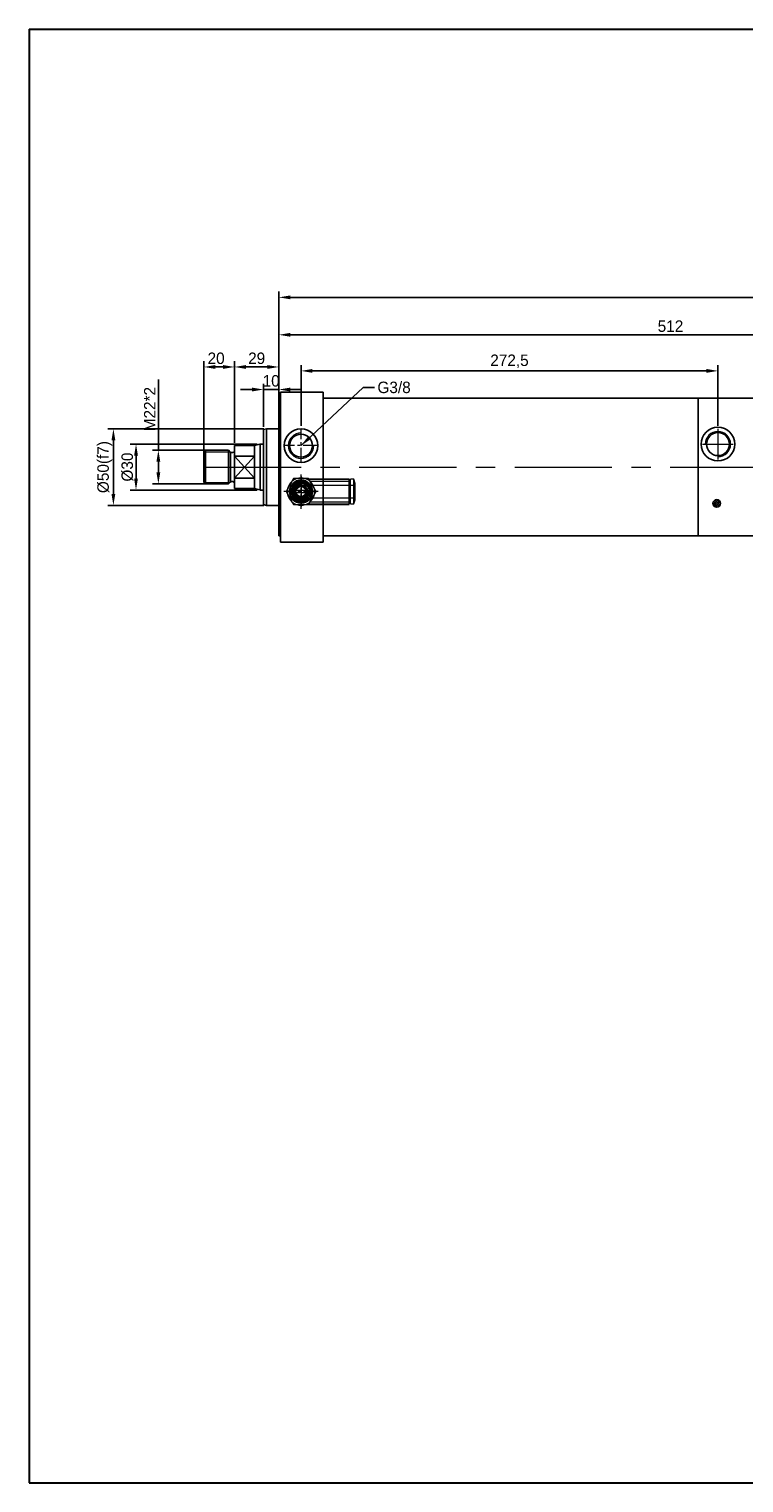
# Model space of a CAD drawing. Header units: millimetres. Extents: x 572 to 1972, y 4590 to 5549.
# Tile 1 of 2: x 572 to 1039, y 4599 to 5549. Entities that reach past the tile are written whole.
import ezdxf

# ---------------------------------------------------------------- set-up
doc = ezdxf.new("R2010")
doc.units = ezdxf.units.MM
doc.header["$MEASUREMENT"] = 0
doc.linetypes.add('CENTER', pattern=[50.8, 31.75, -6.35, 6.35, -6.35])
doc.layers.get('Defpoints').update_dxf_attribs({"lineweight": 25})
for name, color, linetype, lineweight in [('图层1', 7, 'Continuous', 25), ('图层2', 3, 'CENTER', 13), ('图层3', 2, 'Continuous', 13), ('图层4', 1, 'Continuous', 30), ('图层7', 4, 'Continuous', 13)]:
    doc.layers.add(name, color=color, linetype=linetype, lineweight=lineweight)
doc.dimstyles.new('ISO-25', dxfattribs={"dimscale": 2, "dimtxt": 2.5, "dimasz": 2.5, "dimexe": 1.25, "dimexo": 0.625, "dimtad": 1, "dimtxsty": 'Standard', "dimcen": 2.5, "dimadec": 0, "dimazin": 0, "dimtfac": 1, "dimtmove": 0, "dimatfit": 3, "dimfxl": 0, "dimarcsym": 0})

# ---------------------------------------------------------------- blocks, each defined once
blk = doc.blocks.new('*D77')
at = {"layer": 'Defpoints', "color": 0, "transparency": 16777216}
for p in [(1700.41, 5373.41), (1700.41, 5330), (735.41, 5307.5)]:
    blk.add_point(p, dxfattribs=at)
at = {"layer": '图层3', "color": 0, "lineweight": -2, "transparency": 16777216}
for p, q in [((735.41, 5309.37), (735.41, 5377.16)), ((1700.41, 5331.87), (1700.41, 5377.16)), ((742.91, 5373.41), (1692.91, 5373.41))]:
    blk.add_line(p, q, dxfattribs=at)
at = {"layer": '图层3', "color": 0, "transparency": 16777216}
for points in [[(742.91, 5374.66), (742.91, 5372.16), (735.41, 5373.41)], [(1692.91, 5372.16), (1692.91, 5374.66), (1700.41, 5373.41)]]:
    blk.add_solid(points, dxfattribs=at)
at = {"layer": '图层3', "color": 0, "transparency": 16777216, "insert": (1217.91, 5379.03), "char_height": 7.5, "attachment_point": 5}
blk.add_mtext('965', dxfattribs=at)
blk = doc.blocks.new('*D78')
at = {"layer": 'Defpoints', "color": 0, "transparency": 16777216}
for p in [(735.41, 5327.92), (735.41, 5287.5), (706.41, 5276.5)]:
    blk.add_point(p, dxfattribs=at)
at = {"layer": '图层3', "color": 0, "lineweight": -2, "transparency": 16777216}
for p, q in [((706.41, 5278.37), (706.41, 5331.67)), ((735.41, 5289.37), (735.41, 5331.67)), ((713.91, 5327.92), (727.91, 5327.92))]:
    blk.add_line(p, q, dxfattribs=at)
at = {"layer": '图层3', "color": 0, "transparency": 16777216}
for points in [[(713.91, 5329.17), (713.91, 5326.67), (706.41, 5327.92)], [(727.91, 5326.67), (727.91, 5329.17), (735.41, 5327.92)]]:
    blk.add_solid(points, dxfattribs=at)
at = {"layer": '图层3', "color": 0, "transparency": 16777216, "insert": (720.91, 5333.55), "char_height": 7.5, "attachment_point": 5}
blk.add_mtext('29', dxfattribs=at)
blk = doc.blocks.new('*D79')
at = {"layer": 'Defpoints', "color": 0, "transparency": 16777216}
for p in [(727.41, 5287.5), (627.28, 5237.5), (727.41, 5237.5)]:
    blk.add_point(p, dxfattribs=at)
at = {"layer": '图层3', "color": 0, "lineweight": -2, "transparency": 16777216}
for p, q in [((725.54, 5287.5), (623.53, 5287.5)), ((627.28, 5280), (627.28, 5245)), ((725.54, 5237.5), (623.53, 5237.5))]:
    blk.add_line(p, q, dxfattribs=at)
at = {"layer": '图层3', "color": 0, "transparency": 16777216}
for points in [[(628.53, 5280), (626.03, 5280), (627.28, 5287.5)], [(626.03, 5245), (628.53, 5245), (627.28, 5237.5)]]:
    blk.add_solid(points, dxfattribs=at)
at = {"layer": '图层3', "color": 0, "transparency": 16777216, "insert": (621.65, 5262.5), "char_height": 7.5, "attachment_point": 5, "rotation": 90}
blk.add_mtext('%%c50(f7)', dxfattribs=at)
blk = doc.blocks.new('*D80')
at = {"layer": 'Defpoints', "color": 0, "transparency": 16777216}
for p in [(694.41, 5273.5), (656.67, 5251.5), (694.41, 5251.5)]:
    blk.add_point(p, dxfattribs=at)
at = {"layer": '图层3', "color": 0, "lineweight": -2, "transparency": 16777216}
for p, q in [((656.67, 5273.5), (656.67, 5319.75)), ((692.54, 5273.5), (652.92, 5273.5)), ((656.67, 5266), (656.67, 5259)), ((692.54, 5251.5), (652.92, 5251.5))]:
    blk.add_line(p, q, dxfattribs=at)
at = {"layer": '图层3', "color": 0, "transparency": 16777216}
for points in [[(657.92, 5266), (655.42, 5266), (656.67, 5273.5)], [(655.42, 5259), (657.92, 5259), (656.67, 5251.5)]]:
    blk.add_solid(points, dxfattribs=at)
at = {"layer": '图层3', "color": 0, "transparency": 16777216, "insert": (651.04, 5300.37), "char_height": 7.5, "attachment_point": 5, "rotation": 90}
blk.add_mtext('M22*2', dxfattribs=at)
blk = doc.blocks.new('*D81')
at = {"layer": 'Defpoints', "color": 0, "transparency": 16777216}
for p in [(706.41, 5327.92), (706.41, 5287.5), (686.41, 5270.5)]:
    blk.add_point(p, dxfattribs=at)
at = {"layer": '图层3', "color": 0, "lineweight": -2, "transparency": 16777216}
for p, q in [((686.41, 5272.37), (686.41, 5331.67)), ((706.41, 5289.37), (706.41, 5331.67)), ((693.91, 5327.92), (698.91, 5327.92))]:
    blk.add_line(p, q, dxfattribs=at)
at = {"layer": '图层3', "color": 0, "transparency": 16777216}
for points in [[(693.91, 5329.17), (693.91, 5326.67), (686.41, 5327.92)], [(698.91, 5326.67), (698.91, 5329.17), (706.41, 5327.92)]]:
    blk.add_solid(points, dxfattribs=at)
at = {"layer": '图层3', "color": 0, "transparency": 16777216, "insert": (694.41, 5333.55), "char_height": 7.5, "attachment_point": 5}
blk.add_mtext('20', dxfattribs=at)
blk = doc.blocks.new('*D82')
at = {"layer": 'Defpoints', "color": 0, "transparency": 16777216}
for p in [(735.41, 5313.18), (725.41, 5286.96), (735.41, 5286.96)]:
    blk.add_point(p, dxfattribs=at)
at = {"layer": '图层3', "color": 0, "lineweight": -2, "transparency": 16777216}
for p, q in [((717.91, 5313.18), (710.41, 5313.18)), ((725.41, 5288.84), (725.41, 5316.93)), ((725.41, 5313.18), (735.41, 5313.18)), ((735.41, 5288.84), (735.41, 5316.93)), ((742.91, 5313.18), (750.41, 5313.18))]:
    blk.add_line(p, q, dxfattribs=at)
at = {"layer": '图层3', "color": 0, "transparency": 16777216}
for points in [[(717.91, 5311.93), (717.91, 5314.43), (725.41, 5313.18)], [(742.91, 5314.43), (742.91, 5311.93), (735.41, 5313.18)]]:
    blk.add_solid(points, dxfattribs=at)
at = {"layer": '图层3', "color": 0, "transparency": 16777216, "insert": (730.41, 5318.81), "char_height": 7.5, "attachment_point": 5}
blk.add_mtext('10', dxfattribs=at)
blk = doc.blocks.new('*D83')
at = {"layer": 'Defpoints', "color": 0, "transparency": 16777216}
for p in [(723.14, 5277.5), (642.06, 5247.5), (723.14, 5247.5)]:
    blk.add_point(p, dxfattribs=at)
at = {"layer": '图层3', "color": 0, "lineweight": -2, "transparency": 16777216}
for p, q in [((721.27, 5277.5), (638.31, 5277.5)), ((642.06, 5270), (642.06, 5255)), ((721.27, 5247.5), (638.31, 5247.5))]:
    blk.add_line(p, q, dxfattribs=at)
at = {"layer": '图层3', "color": 0, "transparency": 16777216}
for points in [[(643.31, 5270), (640.81, 5270), (642.06, 5277.5)], [(640.81, 5255), (643.31, 5255), (642.06, 5247.5)]]:
    blk.add_solid(points, dxfattribs=at)
at = {"layer": '图层3', "color": 0, "transparency": 16777216, "insert": (636.44, 5262.5), "char_height": 7.5, "attachment_point": 5, "rotation": 90}
blk.add_mtext('%%c30', dxfattribs=at)
blk = doc.blocks.new('*D84')
at = {"layer": 'Defpoints', "color": 0, "transparency": 16777216}
for p in [(1022.41, 5325.36), (749.91, 5287.5), (1022.41, 5287.5)]:
    blk.add_point(p, dxfattribs=at)
at = {"layer": '图层3', "color": 0, "lineweight": -2, "transparency": 16777216}
for p, q in [((749.91, 5289.37), (749.91, 5329.11)), ((757.41, 5325.36), (1014.91, 5325.36)), ((1022.41, 5289.37), (1022.41, 5329.11))]:
    blk.add_line(p, q, dxfattribs=at)
at = {"layer": '图层3', "color": 0, "transparency": 16777216}
for points in [[(757.41, 5326.61), (757.41, 5324.11), (749.91, 5325.36)], [(1014.91, 5324.11), (1014.91, 5326.61), (1022.41, 5325.36)]]:
    blk.add_solid(points, dxfattribs=at)
at = {"layer": '图层3', "color": 0, "transparency": 16777216, "insert": (886.16, 5331.61), "char_height": 7.5, "attachment_point": 5}
blk.add_mtext('272,5', dxfattribs=at)
blk = doc.blocks.new('*D85')
at = {"layer": 'Defpoints', "color": 0, "transparency": 16777216}
for p in [(1247.41, 5348.93), (1247.41, 5317.5), (735.41, 5307.5)]:
    blk.add_point(p, dxfattribs=at)
at = {"layer": '图层3', "color": 0, "lineweight": -2, "transparency": 16777216}
for p, q in [((735.41, 5309.37), (735.41, 5352.68)), ((742.91, 5348.93), (1239.91, 5348.93)), ((1247.41, 5319.37), (1247.41, 5352.68))]:
    blk.add_line(p, q, dxfattribs=at)
at = {"layer": '图层3', "color": 0, "transparency": 16777216}
for points in [[(742.91, 5350.18), (742.91, 5347.68), (735.41, 5348.93)], [(1239.91, 5347.68), (1239.91, 5350.18), (1247.41, 5348.93)]]:
    blk.add_solid(points, dxfattribs=at)
at = {"layer": '图层3', "color": 0, "transparency": 16777216, "insert": (991.41, 5354.55), "char_height": 7.5, "attachment_point": 5}
blk.add_mtext('512', dxfattribs=at)

msp = doc.modelspace()

# ---------------------------------------------------------------- hatches: boundary and pattern name
at = {"layer": '图层7'}
h = msp.add_hatch(dxfattribs=at)
h.set_pattern_fill('ANSI37', color=256, scale=8, angle=270, style=0)
h.set_pattern_definition([(315, (463.3286, 6991.3422), (0.7071068, 0.7071068), []), (45, (463.3286, 6991.3422), (-0.7071068, 0.7071068), [])])
h.paths.add_polyline_path([(1021.63, 5236.232, 1), (1021.63, 5241.232, 1)])

# ---------------------------------------------------------------- linework, layer by layer
at = {"layer": '图层1'}
for p, q in [((736.412, 5311.496), (764.412, 5311.496)), ((736.412, 5213.496), (736.412, 5311.496)), ((764.412, 5311.496), (764.412, 5262.496)), ((735.412, 5307.496), (735.412, 5262.496)), ((735.412, 5307.496), (735.412, 5217.496)), ((735.412, 5307.496), (736.412, 5307.496)), ((764.412, 5307.496), (1009.412, 5307.496)), ((1009.412, 5307.496), (1247.412, 5307.496)), ((1009.412, 5307.496), (1009.412, 5217.496)), ((725.412, 5286.96), (727.412, 5287.496)), ((725.412, 5286.96), (725.412, 5262.496)), ((727.412, 5287.496), (727.412, 5237.496)), ((727.412, 5287.496), (735.412, 5287.496)), ((687.412, 5273.496), (686.412, 5272.496)), ((687.412, 5273.496), (702.412, 5273.496)), ((687.412, 5273.496), (687.412, 5251.496)), ((702.412, 5273.496), (702.412, 5251.496)), ((702.412, 5273.496), (703.619, 5272.289)), ((706.412, 5276.496), (706.412, 5248.496)), ((706.412, 5276.496), (719.412, 5276.496)), ((719.412, 5276.496), (722.89, 5277.428)), ((719.412, 5276.496), (719.412, 5248.496)), ((723.144, 5277.479), (723.144, 5247.514)), ((686.412, 5272.496), (686.412, 5252.496)), ((703.912, 5272.086), (703.912, 5252.996)), ((704.326, 5271.996), (705.412, 5271.996)), ((706.412, 5255.285), (719.412, 5269.707)), ((706.412, 5269.707), (719.412, 5255.285)), ((719.412, 5269.707), (706.412, 5269.707)), ((719.412, 5255.285), (706.412, 5255.285)), ((725.412, 5262.496), (725.412, 5238.032)), ((764.412, 5262.496), (764.412, 5213.496)), ((687.412, 5251.496), (686.412, 5252.496)), ((687.412, 5251.496), (702.412, 5251.496)), ((702.412, 5251.496), (703.619, 5252.703)), ((704.326, 5252.996), (705.412, 5252.996)), ((706.412, 5248.496), (719.412, 5248.496)), ((719.412, 5248.496), (722.89, 5247.565)), ((725.412, 5238.032), (727.412, 5237.496)), ((727.412, 5237.496), (735.412, 5237.496)), ((735.412, 5217.496), (736.412, 5217.496)), ((764.412, 5217.496), (1009.412, 5217.496)), ((1009.412, 5217.496), (1247.412, 5217.496)), ((736.412, 5213.496), (764.412, 5213.496))]:
    msp.add_line(p, q, dxfattribs=at)
at = {"layer": '图层1', "ltscale": 5}
for p, q in [((723.407, 5277.496), (725.412, 5277.496)), ((723.407, 5247.496), (725.412, 5247.496))]:
    msp.add_line(p, q, dxfattribs=at)
at = {"layer": '图层1'}
for centre, radius in [((749.912, 5276.496), 11), ((749.912, 5276.496), 7.5), ((1022.412, 5277.496), 11), ((1022.412, 5277.496), 7.5), ((749.912, 5246.496), 7.5), ((749.912, 5246.496), 4.25), ((1021.63, 5238.732), 2.5)]:
    msp.add_circle(centre, radius, dxfattribs=at)
for centre, radius, start, end in [((705.412, 5272.996), 1, 270, 0), ((723.407, 5275.496), 2, 90, 105), ((704.326, 5272.996), 1, 225, 270), ((704.326, 5251.996), 1, 90, 135), ((705.412, 5251.996), 1, 0, 90), ((723.407, 5249.496), 2, 255, 270)]:
    msp.add_arc(centre, radius, start, end, dxfattribs=at)
at = {"layer": '图层2', "ltscale": 0.3}
for p, q in [((749.912, 5265.496), (749.912, 5287.496)), ((760.912, 5276.496), (738.912, 5276.496)), ((749.912, 5235.321), (749.912, 5257.672)), ((761.087, 5246.496), (738.737, 5246.496))]:
    msp.add_line(p, q, dxfattribs=at)
at = {"layer": '图层2'}
for p, q in [((1022.412, 5287.496), (1022.412, 5267.496)), ((1012.412, 5277.496), (1032.412, 5277.496))]:
    msp.add_line(p, q, dxfattribs=at)
at = {"layer": '图层2', "ltscale": 2}
msp.add_line((686.412, 5262.496), (1660.412, 5262.496), dxfattribs=at)
at = {"layer": '图层4'}
for p, q in [((572.153, 5548.707), (1972.153, 5548.707)), ((572.153, 5548.707), (572.153, 4598.707)), ((572.153, 4598.707), (1972.153, 4598.707)), ((1022.153, 4598.707), (1972.153, 4598.707))]:
    msp.add_line(p, q, dxfattribs=at)
at = {"layer": '图层7'}
for p, q in [((686.412, 5272.496), (703.412, 5272.496)), ((745.004, 5254.996), (740.097, 5246.496)), ((754.819, 5254.996), (745.004, 5254.996)), ((749.912, 5256.283), (749.912, 5236.71)), ((753.001, 5254.896), (754.877, 5254.896)), ((753.886, 5254.516), (755.097, 5254.516)), ((759.727, 5246.496), (754.819, 5254.996)), ((754.877, 5254.896), (781.312, 5254.896)), ((755.097, 5254.516), (781.312, 5254.516)), ((781.312, 5238.096), (781.312, 5254.896)), ((782.212, 5238.496), (782.212, 5254.496)), ((784.425, 5254.496), (782.212, 5254.496)), ((784.425, 5238.496), (784.425, 5254.496)), ((785.312, 5251.83), (784.425, 5254.496)), ((686.412, 5252.496), (703.412, 5252.496)), ((740.097, 5246.496), (745.004, 5237.996)), ((744.61, 5247.346), (755.214, 5247.346)), ((755.214, 5245.646), (744.61, 5245.646)), ((749.912, 5249.786), (749.912, 5250.496)), ((785.312, 5250.496), (749.912, 5250.496)), ((754.819, 5237.996), (759.727, 5246.496)), ((755.795, 5253.241), (781.312, 5253.241)), ((755.833, 5253.241), (781.312, 5253.241)), ((782.212, 5251.83), (781.312, 5251.83)), ((785.312, 5241.163), (785.312, 5251.83)), ((745.004, 5237.996), (754.819, 5237.996)), ((749.912, 5242.496), (749.912, 5243.207)), ((749.912, 5242.496), (785.312, 5242.496)), ((753.001, 5238.096), (754.877, 5238.096)), ((753.886, 5238.477), (755.097, 5238.477)), ((754.877, 5238.096), (781.312, 5238.096)), ((755.097, 5238.477), (781.312, 5238.477)), ((755.795, 5239.752), (781.312, 5239.752)), ((755.833, 5239.752), (781.312, 5239.752)), ((781.312, 5241.163), (782.212, 5241.163)), ((782.212, 5238.496), (784.425, 5238.496)), ((784.425, 5238.496), (785.312, 5241.163))]:
    msp.add_line(p, q, dxfattribs=at)
for radius in [7.16, 6.579, 5.96, 5.37, 3.58, 3.289]:
    msp.add_circle((749.912, 5246.496), radius, dxfattribs=at)
for centre, radius, start, end in [((749.912, 5276.496), 8.3, 90, 0), ((1022.412, 5277.496), 8.302, 270, 180), ((749.912, 5246.496), 8.95, 108.246058, 131.753942), ((749.912, 5246.496), 8.95, 71.753942, 108.246058), ((749.912, 5246.496), 8.95, 48.246058, 71.753942), ((749.912, 5246.496), 8.95, 168.246058, 191.753942), ((749.912, 5246.496), 8.95, 131.753942, 168.246058), ((749.912, 5246.496), 8.95, 191.753942, 228.246058), ((749.912, 5246.496), 5.723, 345, 285), ((749.912, 5246.496), 4.9, 90, 0), ((749.912, 5246.496), 4.17, 11.761423, 168.238577), ((749.912, 5246.496), 4.17, 191.761423, 348.238577), ((749.912, 5246.496), 8.95, 11.753942, 48.246058), ((749.912, 5246.496), 8.95, 311.753942, 348.246058), ((749.912, 5246.496), 8.95, 348.246058, 11.753942), ((749.912, 5246.496), 8.95, 228.246058, 251.753942), ((749.912, 5246.496), 8.95, 251.753942, 288.246058), ((749.912, 5246.496), 8.95, 288.246058, 311.753942)]:
    msp.add_arc(centre, radius, start, end, dxfattribs=at)

# ---------------------------------------------------------------- texts
at = {"layer": '图层3', "insert": (799.857, 5318.328), "char_height": 7.5, "attachment_point": 1}
msp.add_mtext('G3/8', dxfattribs=at)

# ---------------------------------------------------------------- dimensions: what is measured, and where the dimension line sits
at = {"layer": '图层3'}
for base, p1, p2, override, picture, middle in [((1700.412, 5373.408), (735.412, 5307.496), (1700.412, 5329.996), {"dimscale": 3, "dimpost": ''}, '*D77', (1217.912, 5379.033)), ((1247.412, 5348.929), (735.412, 5307.496), (1247.412, 5317.496), {"dimscale": 3}, '*D85', (991.412, 5354.554)), ((735.412, 5327.92), (706.412, 5276.496), (735.412, 5287.496), {"dimscale": 3, "dimpost": '<>'}, '*D78', (720.912, 5333.545)), ((1022.412, 5325.358), (749.912, 5287.496), (1022.412, 5287.496), {"dimscale": 3}, '*D84', (886.162, 5331.608))]:
    dim = msp.add_linear_dim(base=base, p1=p1, p2=p2, dimstyle='ISO-25', override=override, dxfattribs=at)
    dim.commit()
    dim.dimension.update_dxf_attribs({"geometry": picture, "text_midpoint": middle})
for base, p1, p2, override, picture, middle in [((706.412, 5327.92), (686.412, 5270.496), (706.412, 5287.496), {"dimscale": 3, "dimpost": '<>'}, '*D81', (694.408, 5327.92)), ((735.412, 5313.183), (725.412, 5286.96), (735.412, 5286.96), {"dimscale": 3}, '*D82', (730.412, 5313.183))]:
    dim = msp.add_linear_dim(base=base, p1=p1, p2=p2, dimstyle='ISO-25', override=override, dxfattribs=at)
    dim.commit()
    dim.dimension.update_dxf_attribs({"geometry": picture, "text_midpoint": middle, "dimtype": 160})
dim = msp.add_linear_dim(base=(656.665, 5251.496), p1=(694.412, 5273.496), p2=(694.412, 5251.496), angle=90, dimstyle='ISO-25', override={"dimscale": 3, "dimpost": 'M<>*2'}, dxfattribs=at)
dim.commit()
dim.dimension.update_dxf_attribs({"geometry": '*D80', "text_midpoint": (656.665, 5300.371), "dimtype": 160})
for base, p1, p2, override, picture, middle in [((627.28, 5237.496), (727.412, 5287.496), (727.412, 5237.496), {"dimscale": 3, "dimpost": '%%c<>(f7)'}, '*D79', (621.655, 5262.496)), ((642.062, 5247.496), (723.144, 5277.496), (723.144, 5247.496), {"dimscale": 3, "dimpost": '%%c<>'}, '*D83', (636.437, 5262.496))]:
    dim = msp.add_linear_dim(base=base, p1=p1, p2=p2, angle=90, dimstyle='ISO-25', override=override, dxfattribs=at)
    dim.commit()
    dim.dimension.update_dxf_attribs({"geometry": picture, "text_midpoint": middle})

# ---------------------------------------------------------------- leaders
at = {"layer": '图层3', "annotation_type": 0, "has_hookline": 1, "hookline_direction": 0, "text_width": 27.5}
msp.add_leader([(749.912, 5276.496), (790.482, 5314.578), (797.982, 5314.578)], dimstyle='ISO-25', override={"dimscale": 3, "dimgap": 0.625, "dimtad": 0}, dxfattribs=at)

doc.saveas('drawing.dxf')
